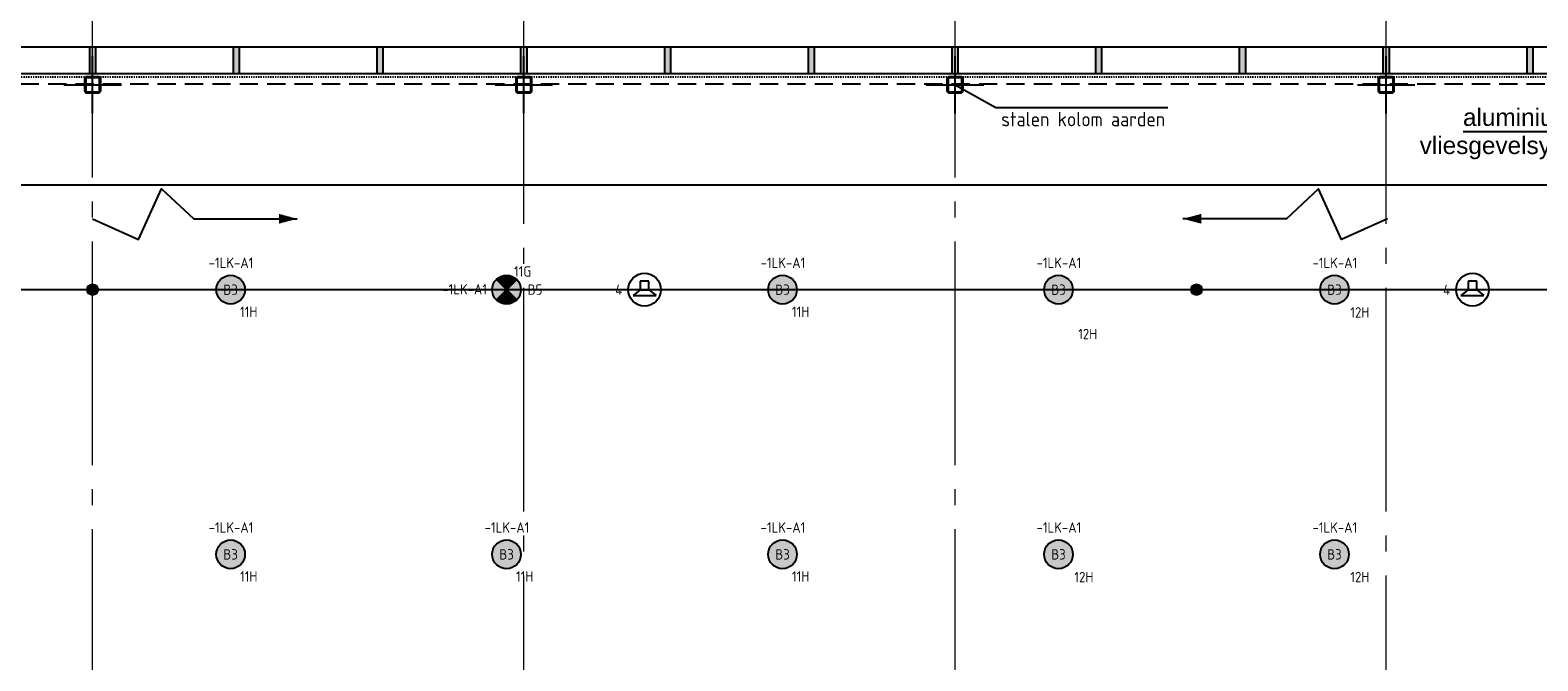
# Model space of a CAD drawing. Header units: millimetres. Extents: x -38031 to 123247, y -16330 to 129979.
# Tile 171 of 235: x 46317 to 59429, y 37275 to 42755. Entities that reach past the tile are written whole.
import ezdxf
from ezdxf.enums import TextEntityAlignment as Align

# ---------------------------------------------------------------- set-up
doc = ezdxf.new("R2010")
doc.units = ezdxf.units.MM
doc.header["$LTSCALE"] = 50
for name, pattern in [('HIDDEN2', [4.7625, 3.175, -1.5875]), ('STYLE_01', [0.41664, 0.20828, -0.20836]), ('STYLE_11', [5, 3.888855, -0.416718, 0.277786, -0.416641])]:
    doc.linetypes.add(name, pattern=pattern)
for name, color, linetype in [('AL$1A---_ALGEMEEN', 8, 'Continuous'), ('AM$1A---_ARCERING', 8, 'Continuous'), ('AT$1A---_TEKST100', 8, 'Continuous'), ('BOUWKUNDIG', 8, 'Continuous'), ('EL6121--', 3, 'Continuous'), ('EL6311--', 3, 'Continuous'), ('EL6311--NV', 7, 'Continuous'), ('EL6421--', 3, 'Continuous'), ('LICHT_TEXT018', 1, 'Continuous'), ('Vera Yanovshtchinsky', 11, 'Continuous')]:
    doc.layers.add(name, color=color, linetype=linetype)
doc.layers.add('lampjes', color=14, linetype='Continuous', lineweight=15)
doc.layers.add('stramien', color=1, linetype='STYLE_11', lineweight=15)
doc.styles.add('Arial', font='ARIAL.TTF')
doc.styles.add('BURO-018', font='iso.shx', dxfattribs={"height": 90})
doc.styles.add('BURO-025', font='iso.shx', dxfattribs={"height": 125})
doc.styles.get("Standard").update_dxf_attribs({"font": 'iso.shx'})
doc.dimstyles.new('STABICAD', dxfattribs={"dimscale": 100, "dimtxt": 1.3, "dimasz": 1, "dimexe": 0, "dimexo": 0, "dimgap": 1.5, "dimtad": 0, "dimdec": 0, "dimrnd": 10, "dimzin": 0, "dimdsep": 46, "dimtxsty": 'Standard', "dimblk1": 'OBLIQUE', "dimblk2": 'OBLIQUE', "dimsah": 1, "dimcen": -3, "dimclrd": 1, "dimclre": 1, "dimclrt": 1, "dimadec": 0, "dimazin": 0, "dimtfac": 1, "dimtdec": 0, "dimtofl": 0, "dimtmove": 2, "dimatfit": 3, "dimfxl": 0, "dimtvp": 1.055556, "dimtolj": 1, "dimtzin": 0, "dimarcsym": 0})

# ---------------------------------------------------------------- blocks, each defined once
blk = doc.blocks.new('1115B3A')
at = {"color": 0, "linetype": 'Continuous'}
blk.add_circle((0, 0), 2.5, dxfattribs=at)
at = {"color": 0, "linetype": 'Continuous', "style": 'BURO-018'}
for tag, p in [('E_GKAST', (0, 8)), ('E_GROEP', (0, 5)), ('E_SGROEP', (4.5, 5)), ('E_ARMCODE', (0, 0)), ('E_SLET', (4.5, -1))]:
    blk.add_attdef(tag, text='', height=1.8, dxfattribs=at).set_placement(p, align=Align.MIDDLE)
blk = doc.blocks.new('E00018')
at = {"color": 0, "linetype": 'Continuous'}
for p, q in [((-1.77, -1.77), (1.77, 1.77)), ((1.77, -1.77), (-1.77, 1.77))]:
    blk.add_line(p, q, dxfattribs=at)
at = {"color": 0, "linetype": 'Continuous', "const_width": 2.5}
for points in [[(-0.88, 0.88, -0.198912), (0, 1.25, -0.198912), (0.88, 0.88, -1)], [(-0.88, -0.88, 0.198912), (0, -1.25, 0.198912), (0.88, -0.88, 1)]]:
    blk.add_lwpolyline(points, format="xyb", dxfattribs=at)
blk = doc.blocks.new('1115B3A-NO1')
at = {"color": 0, "linetype": 'Continuous'}
blk.add_circle((0, 0), 2.5, dxfattribs=at)
at = {"color": 0, "zscale": 100}
blk.add_blockref('E00018', (0, 0), dxfattribs=at)
at = {"color": 0, "linetype": 'Continuous', "style": 'BURO-018'}
for tag, p in [('E_GKAST', (0, 8)), ('E_GROEP', (0, 5)), ('E_SGROEP', (4.5, 5)), ('E_ARMCODE', (0, 0)), ('E_SLET', (4.5, -1))]:
    blk.add_attdef(tag, text='', height=1.8, dxfattribs=at).set_placement(p, align=Align.MIDDLE)
blk = doc.blocks.new('_Oblique')
at = {"color": 0, "linetype": 'ByBlock', "lineweight": -2}
blk.add_line((-0.5, -0.5), (0.5, 0.5), dxfattribs=at)
blk = doc.blocks.new('Group-169')
at = {"layer": 'lampjes', "linetype": 'Continuous', "lineweight": 0}
h = blk.add_hatch(color=1, dxfattribs=at)
edge = h.paths.add_edge_path()
edge.add_arc((-9501, 11925), 50, 0, 360, ccw=False)
h = blk.add_hatch(color=20, dxfattribs=at)
edge = h.paths.add_edge_path()
edge.add_arc((-8301, 11925), 125, 0, 360, ccw=False)
h = blk.add_hatch(color=20, dxfattribs=at)
edge = h.paths.add_edge_path()
edge.add_arc((-5901, 11925), 125, 0, 360, ccw=False)
h = blk.add_hatch(color=20, dxfattribs=at)
edge = h.paths.add_edge_path()
edge.add_arc((-3501, 11925), 125, 0, 360, ccw=False)
h = blk.add_hatch(color=20, dxfattribs=at)
edge = h.paths.add_edge_path()
edge.add_arc((-1101, 11925), 125, 0, 360, ccw=False)
h = blk.add_hatch(color=1, dxfattribs=at)
edge = h.paths.add_edge_path()
edge.add_arc((99, 11925), 50, 0, 360, ccw=False)
h = blk.add_hatch(color=20, dxfattribs=at)
edge = h.paths.add_edge_path()
edge.add_arc((1299, 11925), 125, 0, 360, ccw=False)
h = blk.add_hatch(color=20, dxfattribs=at)
edge = h.paths.add_edge_path()
edge.add_arc((-8301, 9625), 125, 0, 360, ccw=False)
h = blk.add_hatch(color=20, dxfattribs=at)
edge = h.paths.add_edge_path()
edge.add_arc((-5901, 9625), 125, 0, 360, ccw=False)
h = blk.add_hatch(color=20, dxfattribs=at)
edge = h.paths.add_edge_path()
edge.add_arc((-3501, 9625), 125, 0, 360, ccw=False)
h = blk.add_hatch(color=20, dxfattribs=at)
edge = h.paths.add_edge_path()
edge.add_arc((-1101, 9625), 125, 0, 360, ccw=False)
h = blk.add_hatch(color=20, dxfattribs=at)
edge = h.paths.add_edge_path()
edge.add_arc((1299, 9625), 125, 0, 360, ccw=False)
at = {"layer": 'lampjes'}
for centre, radius in [((-9501, 11925), 50), ((-8301, 11925), 125), ((-5901, 11925), 125), ((-3501, 11925), 125), ((-1101, 11925), 125), ((99, 11925), 50), ((1299, 11925), 125), ((-8301, 9625), 125), ((-5901, 9625), 125), ((-3501, 9625), 125), ((-1101, 9625), 125), ((1299, 9625), 125)]:
    blk.add_circle(centre, radius, dxfattribs=at)
blk = doc.blocks.new('Group-18')
at = {"layer": 'AL$1A---_ALGEMEEN', "color": 0}
blk.add_lwpolyline([(-31130, 12835), (12130, 12835), (12130, 1815), (-31130, 1815)], close=True, dxfattribs=at)
blk = doc.blocks.new('Group-37')
at = {"layer": 'AL$1A---_ALGEMEEN', "color": 0, "linetype": 'STYLE_01'}
blk.add_lwpolyline([(-32059, 13775), (13071, 13775), (13071, 875), (-32059, 875)], close=True, dxfattribs=at)
blk = doc.blocks.new('Group-38')
at = {"layer": 'AL$1A---_ALGEMEEN', "color": 0}
blk.add_blockref('Group-37', (0, 0), dxfattribs=at)
blk = doc.blocks.new('Group-77')
at = {"color": 0}
blk.add_wipeout([(-13175, 17315), (-12941, 17315), (-12941, 14035), (5189, 14035), (5189, 17315), (5423, 17315), (5423, 13801), (-13175, 13801)], dxfattribs=at).dxf.layer = 'AL$1A---_ALGEMEEN'
at = {"layer": 'AM$1A---_ARCERING', "linetype": 'Continuous', "lineweight": 0}
for points in [[(-9526, 14035), (-9476, 14035), (-9476, 13801), (-9526, 13801)], [(-8276, 14035), (-8226, 14035), (-8226, 13801), (-8276, 13801)], [(-7026, 14035), (-6976, 14035), (-6976, 13801), (-7026, 13801)], [(-5776, 14035), (-5726, 14035), (-5726, 13801), (-5776, 13801)], [(-4526, 14035), (-4476, 14035), (-4476, 13801), (-4526, 13801)], [(-3276, 14035), (-3226, 14035), (-3226, 13801), (-3276, 13801)], [(-2026, 14035), (-1976, 14035), (-1976, 13801), (-2026, 13801)], [(-776, 14035), (-726, 14035), (-726, 13801), (-776, 13801)], [(474, 14035), (524, 14035), (524, 13801), (474, 13801)], [(1724, 14035), (1774, 14035), (1774, 13801), (1724, 13801)], [(2974, 14035), (3024, 14035), (3024, 13801), (2974, 13801)]]:
    blk.add_hatch(color=256, dxfattribs=at).paths.add_polyline_path(points)
at = {"layer": 'AL$1A---_ALGEMEEN', "color": 0}
for points in [[(-13175, 17315), (-12941, 17315), (-12941, 14035), (5189, 14035), (5189, 17315), (5423, 17315), (5423, 13801), (-13175, 13801)], [(-9526, 14035), (-9476, 14035), (-9476, 13801), (-9526, 13801)], [(-8276, 14035), (-8226, 14035), (-8226, 13801), (-8276, 13801)], [(-7026, 14035), (-6976, 14035), (-6976, 13801), (-7026, 13801)], [(-5776, 14035), (-5726, 14035), (-5726, 13801), (-5776, 13801)], [(-4526, 14035), (-4476, 14035), (-4476, 13801), (-4526, 13801)], [(-3276, 14035), (-3226, 14035), (-3226, 13801), (-3276, 13801)], [(-2026, 14035), (-1976, 14035), (-1976, 13801), (-2026, 13801)], [(-776, 14035), (-726, 14035), (-726, 13801), (-776, 13801)], [(474, 14035), (524, 14035), (524, 13801), (474, 13801)], [(1724, 14035), (1774, 14035), (1774, 13801), (1724, 13801)], [(2974, 14035), (3024, 14035), (3024, 13801), (2974, 13801)]]:
    blk.add_lwpolyline(points, close=True, dxfattribs=at)
blk = doc.blocks.new('Group-78')
at = {"layer": 'AL$1A---_ALGEMEEN', "color": 0}
for p, q in [((4129, 13301), (4129, 13801)), ((2419, 13301), (4129, 13301))]:
    blk.add_line(p, q, dxfattribs=at)
blk.add_solid([(4129, 13801), (4172, 13642), (4086, 13642)], dxfattribs=at)
at = {"layer": 'AT$1A---_TEKST100', "insert": (2899, 13500), "char_height": 151.52, "attachment_point": 2, "line_spacing_factor": 0.967741, "style": 'Arial'}
blk.add_mtext('{\\C256;\\laluminium\\Pvliesgevelsysteem}', dxfattribs=at)
blk = doc.blocks.new('sk-141')
at = {"layer": 'AM$1A---_ARCERING', "linetype": 'Continuous', "lineweight": 0}
h = blk.add_hatch(color=256, dxfattribs=at)
edge = h.paths.add_edge_path()
edge.add_line((-50, -70), (50, -70))
edge.add_arc((50, -50), 20, 270, 360)
edge.add_line((70, -50), (70, 50))
edge.add_arc((50, 50), 20, 0, 90)
edge.add_line((50, 70), (-50, 70))
edge.add_arc((-50, 50), 20, 90, 180)
edge.add_line((-70, 50), (-70, -50))
edge.add_arc((-50, -50), 20, 180, 270)
edge = h.paths.add_edge_path(flags=16)
edge.add_line((-50, -60), (50, -60))
edge.add_arc((50, -50), 10, 270, 360)
edge.add_line((60, -50), (60, 50))
edge.add_arc((50, 50), 10, 0, 90)
edge.add_line((50, 60), (-50, 60))
edge.add_arc((-50, 50), 10, 90, 180)
edge.add_line((-60, 50), (-60, -50))
edge.add_arc((-50, -50), 10, 180, 270)
at = {"layer": 'AL$1A---_ALGEMEEN', "color": 0}
for p, q in [((0, 250), (0, -250)), ((-250, 0), (250, 0))]:
    blk.add_line(p, q, dxfattribs=at)
at = {"layer": 'AL$1A---_ALGEMEEN', "color": 0, "flags": 128}
blk.add_lwpolyline([(-50, -70), (50, -70, 0.414214), (70, -50), (70, 50, 0.414214), (50, 70), (-50, 70, 0.414214), (-70, 50), (-70, -50, 0.414214), (-50, -70, 0.414214)], format="xyb", dxfattribs=at)
blk.add_lwpolyline([(-50, -60), (50, -60, 0.414214), (60, -50), (60, 50, 0.414214), (50, 60), (-50, 60, 0.414214), (-60, 50), (-60, -50, 0.414214)], format="xyb", close=True, dxfattribs=at)
blk = doc.blocks.new('Group-167')
at = {"layer": 'AL$1A---_ALGEMEEN', "color": 0}
blk.add_line((-7901, 12541), (-7721, 12541), dxfattribs=at)
blk.add_lwpolyline([(-9501, 12541), (-9101, 12361), (-8901, 12801), (-8621, 12541), (-7901, 12541)], dxfattribs=at)
blk.add_solid([(-7721, 12541), (-7880, 12499), (-7880, 12584)], dxfattribs=at)
blk = doc.blocks.new('Group-168')
at = {"layer": 'AL$1A---_ALGEMEEN', "color": 0}
blk.add_line((161, 12541), (-19, 12541), dxfattribs=at)
blk.add_lwpolyline([(1761, 12541), (1361, 12361), (1161, 12801), (881, 12541), (161, 12541)], dxfattribs=at)
blk.add_solid([(-19, 12541), (140, 12584), (140, 12499)], dxfattribs=at)
blk = doc.blocks.new('200254 W 210 11-06-2007')
at = {"layer": 'AL$1A---_ALGEMEEN'}
blk.add_blockref('Group-18', (20162, 3587), dxfattribs=at)
blk.add_blockref('Group-38', (20162, 3587), dxfattribs=at)
for name in ['Group-77', 'Group-167', 'Group-168']:
    blk.add_blockref(name, (20162, 3587), dxfattribs=at)
at = {"layer": 'stramien', "ltscale": 10}
for p, q in [((10661, -41014), (10661, 36216)), ((18161, -41014), (18161, 36216)), ((14411, -38915), (14411, 22365)), ((21911, -38915), (21911, 22365))]:
    blk.add_line(p, q, dxfattribs=at)
at = {"layer": 'AL$1A---_ALGEMEEN', "rotation": 90}
for p in [(10661, 17292), (14411, 17292), (18161, 17292), (21911, 17292)]:
    blk.add_blockref('sk-141', p, dxfattribs=at)
at = {"layer": 'AL$1A---_ALGEMEEN'}
blk.add_blockref('Group-78', (20162, 3587), dxfattribs=at)
blk = doc.blocks.new('E00497')
at = {"color": 0}
for p, q in [((0, 0.75), (-1.5, 0.75)), ((0, 0.75), (1, 2)), ((0, -0.75), (0, 0.75)), ((1, -2), (1, 2)), ((-1.5, -0.75), (0, -0.75)), ((0, -0.75), (1, -2))]:
    blk.add_line(p, q, dxfattribs=at)
blk.add_line((-1.5, 0.75), (-1.5, -0.75))
blk.add_circle((0, 0), 2.84, dxfattribs=at)
at = {"color": 0, "linetype": 'Continuous', "style": 'BURO-018'}
blk.add_attdef('E_TEXT1', text='', height=1.8, dxfattribs=at).set_placement((0, 4.5), align=Align.MIDDLE)
at = {"color": 0, "linetype": 'Continuous', "style": 'BURO-018', "flags": 1}
blk.add_attdef('E_MATCODE', text='', height=1.8, dxfattribs=at).set_placement((0, 0), align=Align.MIDDLE)

msp = doc.modelspace()

# ---------------------------------------------------------------- block references
at = {"layer": 'BOUWKUNDIG'}
msp.add_blockref('200254 W 210 11-06-2007', (36199, 24987.6), dxfattribs=at)

# ---------------------------------------------------------------- next in the draw order: linework, layer by layer
at = {"layer": 'EL6121--', "color": 5, "linetype": 'HIDDEN2'}
msp.add_line((19564.5, 42288.4), (74129.8, 42288.4), dxfattribs=at)
at = {"layer": 'LICHT_TEXT018'}
msp.add_line((67260, 40500), (26162, 40500), dxfattribs=at)

# ---------------------------------------------------------------- next in the draw order: block references
at = {"layer": 'EL6311--'}
ref = msp.add_blockref('1115B3A', (48060, 40500), dxfattribs=dict(at, xscale=50, yscale=50, zscale=50))
ref.add_attrib('E_ARMCODE', 'B3', dxfattribs={"layer": '0', "color": 1, "linetype": 'Continuous', "height": 90, "style": 'BURO-018'}).set_placement((48060, 40500), align=Align.MIDDLE)
ref.add_attrib('E_GROEP', '11H', dxfattribs={"layer": '0', "color": 1, "linetype": 'Continuous', "height": 90, "style": 'BURO-018'}).set_placement((48218, 40307.8), align=Align.MIDDLE)
ref.add_attrib('E_GKAST', '-1LK-A1', dxfattribs={"layer": '0', "color": 1, "linetype": 'Continuous', "height": 90, "style": 'BURO-018'}).set_placement((48063.6, 40733.5), align=Align.MIDDLE)
ref = msp.add_blockref('1115B3A', (52860, 40500), dxfattribs=dict(at, xscale=50, yscale=50, zscale=50))
ref.add_attrib('E_ARMCODE', 'B3', dxfattribs={"layer": '0', "color": 1, "linetype": 'Continuous', "height": 90, "style": 'BURO-018'}).set_placement((52860, 40500), align=Align.MIDDLE)
ref.add_attrib('E_GROEP', '11H', dxfattribs={"layer": '0', "color": 1, "linetype": 'Continuous', "height": 90, "style": 'BURO-018'}).set_placement((53018, 40307.8), align=Align.MIDDLE)
ref.add_attrib('E_GKAST', '-1LK-A1', dxfattribs={"layer": '0', "color": 1, "linetype": 'Continuous', "height": 90, "style": 'BURO-018'}).set_placement((52863.6, 40733.5), align=Align.MIDDLE)
ref = msp.add_blockref('1115B3A', (55260, 40500), dxfattribs=dict(at, xscale=50, yscale=50, zscale=50))
ref.add_attrib('E_ARMCODE', 'B3', dxfattribs={"layer": '0', "color": 1, "linetype": 'Continuous', "height": 90, "style": 'BURO-018'}).set_placement((55260, 40500), align=Align.MIDDLE)
ref.add_attrib('E_GROEP', '12H', dxfattribs={"layer": '0', "color": 1, "linetype": 'Continuous', "height": 90, "style": 'BURO-018'}).set_placement((55514.1, 40114.6), align=Align.MIDDLE)
ref.add_attrib('E_GKAST', '-1LK-A1', dxfattribs={"layer": '0', "color": 1, "linetype": 'Continuous', "height": 90, "style": 'BURO-018'}).set_placement((55263.6, 40733.5), align=Align.MIDDLE)
ref = msp.add_blockref('1115B3A', (57660, 40500), dxfattribs=dict(at, xscale=50, yscale=50, zscale=50))
ref.add_attrib('E_ARMCODE', 'B3', dxfattribs={"layer": '0', "color": 1, "linetype": 'Continuous', "height": 90, "style": 'BURO-018'}).set_placement((57660, 40500), align=Align.MIDDLE)
ref.add_attrib('E_GROEP', '12H', dxfattribs={"layer": '0', "color": 1, "linetype": 'Continuous', "height": 90, "style": 'BURO-018'}).set_placement((57881.3, 40302.4), align=Align.MIDDLE)
ref.add_attrib('E_GKAST', '-1LK-A1', dxfattribs={"layer": '0', "color": 1, "linetype": 'Continuous', "height": 90, "style": 'BURO-018'}).set_placement((57663.6, 40733.5), align=Align.MIDDLE)
ref = msp.add_blockref('1115B3A', (48060, 38200), dxfattribs=dict(at, xscale=50, yscale=50, zscale=50))
ref.add_attrib('E_ARMCODE', 'B3', dxfattribs={"layer": '0', "color": 1, "linetype": 'Continuous', "height": 90, "style": 'BURO-018'}).set_placement((48060, 38200), align=Align.MIDDLE)
ref.add_attrib('E_GROEP', '11H', dxfattribs={"layer": '0', "color": 1, "linetype": 'Continuous', "height": 90, "style": 'BURO-018'}).set_placement((48218, 38007.8), align=Align.MIDDLE)
ref.add_attrib('E_GKAST', '-1LK-A1', dxfattribs={"layer": '0', "color": 1, "linetype": 'Continuous', "height": 90, "style": 'BURO-018'}).set_placement((48063.6, 38433.5), align=Align.MIDDLE)
ref = msp.add_blockref('1115B3A', (50460, 38200), dxfattribs=dict(at, xscale=50, yscale=50, zscale=50))
ref.add_attrib('E_ARMCODE', 'B3', dxfattribs={"layer": '0', "color": 1, "linetype": 'Continuous', "height": 90, "style": 'BURO-018'}).set_placement((50460, 38200), align=Align.MIDDLE)
ref.add_attrib('E_GROEP', '11H', dxfattribs={"layer": '0', "color": 1, "linetype": 'Continuous', "height": 90, "style": 'BURO-018'}).set_placement((50618, 38007.8), align=Align.MIDDLE)
ref.add_attrib('E_GKAST', '-1LK-A1', dxfattribs={"layer": '0', "color": 1, "linetype": 'Continuous', "height": 90, "style": 'BURO-018'}).set_placement((50463.6, 38433.5), align=Align.MIDDLE)
ref = msp.add_blockref('1115B3A', (52860, 38200), dxfattribs=dict(at, xscale=50, yscale=50, zscale=50))
ref.add_attrib('E_ARMCODE', 'B3', dxfattribs={"layer": '0', "color": 1, "linetype": 'Continuous', "height": 90, "style": 'BURO-018'}).set_placement((52860, 38200), align=Align.MIDDLE)
ref.add_attrib('E_GROEP', '11H', dxfattribs={"layer": '0', "color": 1, "linetype": 'Continuous', "height": 90, "style": 'BURO-018'}).set_placement((53018, 38007.8), align=Align.MIDDLE)
ref.add_attrib('E_GKAST', '-1LK-A1', dxfattribs={"layer": '0', "color": 1, "linetype": 'Continuous', "height": 90, "style": 'BURO-018'}).set_placement((52863.6, 38433.5), align=Align.MIDDLE)
ref = msp.add_blockref('1115B3A', (55260, 38200), dxfattribs=dict(at, xscale=50, yscale=50, zscale=50))
ref.add_attrib('E_ARMCODE', 'B3', dxfattribs={"layer": '0', "color": 1, "linetype": 'Continuous', "height": 90, "style": 'BURO-018'}).set_placement((55260, 38200), align=Align.MIDDLE)
ref.add_attrib('E_GROEP', '12H', dxfattribs={"layer": '0', "color": 1, "linetype": 'Continuous', "height": 90, "style": 'BURO-018'}).set_placement((55481.3, 38002.4), align=Align.MIDDLE)
ref.add_attrib('E_GKAST', '-1LK-A1', dxfattribs={"layer": '0', "color": 1, "linetype": 'Continuous', "height": 90, "style": 'BURO-018'}).set_placement((55263.6, 38433.5), align=Align.MIDDLE)
ref = msp.add_blockref('1115B3A', (57660, 38200), dxfattribs=dict(at, xscale=50, yscale=50, zscale=50))
ref.add_attrib('E_ARMCODE', 'B3', dxfattribs={"layer": '0', "color": 1, "linetype": 'Continuous', "height": 90, "style": 'BURO-018'}).set_placement((57660, 38200), align=Align.MIDDLE)
ref.add_attrib('E_GROEP', '12H', dxfattribs={"layer": '0', "color": 1, "linetype": 'Continuous', "height": 90, "style": 'BURO-018'}).set_placement((57881.3, 38002.4), align=Align.MIDDLE)
ref.add_attrib('E_GKAST', '-1LK-A1', dxfattribs={"layer": '0', "color": 1, "linetype": 'Continuous', "height": 90, "style": 'BURO-018'}).set_placement((57663.6, 38433.5), align=Align.MIDDLE)
at = {"layer": 'EL6311--NV'}
ref = msp.add_blockref('1115B3A-NO1', (50460, 40500), dxfattribs=dict(at, xscale=50, yscale=50, zscale=50))
ref.add_attrib('E_ARMCODE', 'B5', dxfattribs={"layer": '0', "color": 1, "linetype": 'Continuous', "height": 90, "style": 'BURO-018'}).set_placement((50707.6, 40500.3), align=Align.MIDDLE)
ref.add_attrib('E_GROEP', '11G', dxfattribs={"layer": '0', "color": 1, "linetype": 'Continuous', "height": 90, "style": 'BURO-018'}).set_placement((50600, 40658.6), align=Align.MIDDLE)
ref.add_attrib('E_GKAST', '-1LK-A1', dxfattribs={"layer": '0', "color": 1, "linetype": 'Continuous', "height": 90, "style": 'BURO-018'}).set_placement((50094.9, 40503.2), align=Align.MIDDLE)
at = {"layer": 'EL6421--'}
ref = msp.add_blockref('E00497', (51660, 40500), dxfattribs=dict(at, xscale=50, yscale=50, zscale=50, rotation=270))
ref.add_attrib('E_TEXT1', '4', dxfattribs={"layer": '0', "color": 1, "linetype": 'Continuous', "height": 90, "style": 'BURO-018'}).set_placement((51435.7, 40500), align=Align.MIDDLE)
ref = msp.add_blockref('E00497', (58860, 40500), dxfattribs=dict(at, xscale=50, yscale=50, zscale=50, rotation=270))
ref.add_attrib('E_TEXT1', '4', dxfattribs={"layer": '0', "color": 1, "linetype": 'Continuous', "height": 90, "style": 'BURO-018'}).set_placement((58635.7, 40500), align=Align.MIDDLE)
at = {"layer": 'Vera Yanovshtchinsky'}
msp.add_blockref('Group-169', (56361, 28575), dxfattribs=at)

# ---------------------------------------------------------------- next in the draw order: texts
at = {"layer": 'EL6121--', "color": 2, "linetype": 'HIDDEN2', "style": 'BURO-025'}
msp.add_text('stalen kolom aarden', height=125, dxfattribs=at).set_placement((54761.5, 41919.5))

# ---------------------------------------------------------------- next in the draw order: leaders
at = {"layer": 'EL6121--', "color": 2}
msp.add_leader([(54362.2, 42279.7), (54715.3, 42082.5), (56210.8, 42082.5)], dimstyle='STABICAD', override={"dimscale": 50, "dimgap": 1.5, "dimtad": 0}, dxfattribs=at)

doc.saveas('drawing.dxf')
